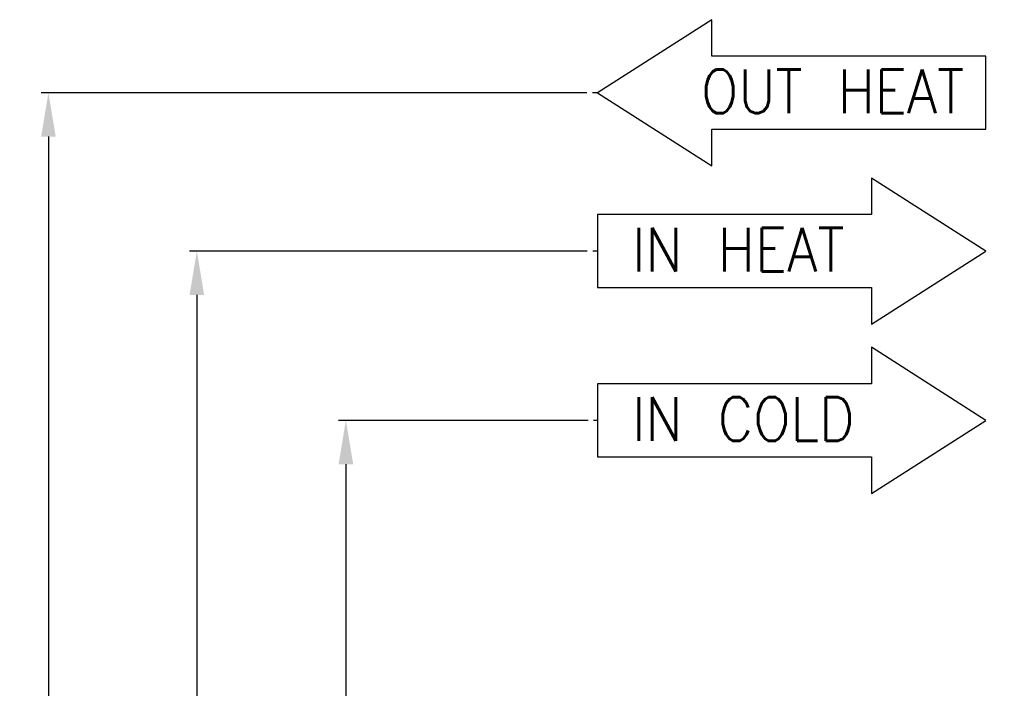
# Model space of a CAD drawing. Header units: inches. Extents: x -626 to 4489, y 2807 to 4201.
# Tile 34 of 52: x 2304 to 2574, y 3801 to 3984. Entities that reach past the tile are written whole.
import ezdxf

# ---------------------------------------------------------------- set-up
doc = ezdxf.new("R2010")
doc.units = ezdxf.units.IN
doc.layers.add('1', color=7, linetype='Continuous')
doc.styles.add('CONVERTER_11', font='txt.shx', dxfattribs={"width": 0.9})
doc.dimstyles.new('ME10_DIM_33', dxfattribs={"dimtxt": 12, "dimasz": 12, "dimexe": 2, "dimexo": 1.5, "dimgap": 2, "dimtad": 1, "dimdsep": 46, "dimtxsty": 'CONVERTER_11', "dimsah": 1, "dimcen": 0.09, "dimclrd": 2, "dimclre": 2, "dimclrt": 2, "dimadec": 0, "dimazin": 0, "dimtfac": 1, "dimtdec": 4, "dimtofl": 0, "dimtmove": 0, "dimatfit": 0, "dimfxl": 1, "dimtolj": 1, "dimtzin": 0, "dimarcsym": 0})
doc.dimstyles.new('ME10_DIM_34', dxfattribs={"dimtxt": 12, "dimasz": 12, "dimexe": 2, "dimexo": 1.5, "dimgap": 2, "dimtad": 1, "dimdsep": 46, "dimtxsty": 'CONVERTER_11', "dimsah": 1, "dimcen": 0.09, "dimclrd": 2, "dimclre": 2, "dimclrt": 2, "dimadec": 0, "dimazin": 0, "dimtfac": 1, "dimtdec": 4, "dimtofl": 0, "dimtmove": 0, "dimatfit": 0, "dimfxl": 1, "dimtolj": 1, "dimtzin": 0, "dimarcsym": 0})
doc.dimstyles.new('ME10_DIM_35', dxfattribs={"dimtxt": 12, "dimasz": 12, "dimexe": 2, "dimexo": 1.5, "dimgap": 2, "dimtad": 1, "dimdsep": 46, "dimtxsty": 'CONVERTER_11', "dimsah": 1, "dimcen": 0.09, "dimclrd": 2, "dimclre": 2, "dimclrt": 2, "dimadec": 0, "dimazin": 0, "dimtfac": 1, "dimtdec": 4, "dimtofl": 0, "dimtmove": 0, "dimatfit": 0, "dimfxl": 1, "dimtolj": 1, "dimtzin": 0, "dimarcsym": 0})

# ---------------------------------------------------------------- blocks, each defined once
blk = doc.blocks.new('*D100')
at = {"layer": '1', "color": 3, "lineweight": -2, "transparency": 16777216}
for p, q in [((2459.59, 3964.24), (2310.06, 3964.24)), ((2312.06, 3952.24), (2312.06, 3700)), ((2312.06, 3414.97), (2312.06, 3667.2)), ((2725.05, 3402.97), (2310.06, 3402.97))]:
    blk.add_line(p, q, dxfattribs=at)
at = {"layer": '1', "color": 3, "transparency": 16777216}
for points in [[(2310.06, 3952.24), (2314.06, 3952.24), (2312.06, 3964.24)], [(2310.06, 3414.97), (2314.06, 3414.97), (2312.06, 3402.97)]]:
    blk.add_solid(points, dxfattribs=at)
at = {"layer": 'Defpoints', "color": 0, "transparency": 16777216}
for p in [(2312.06, 3964.24), (2461.09, 3964.24), (2726.55, 3402.97)]:
    blk.add_point(p, dxfattribs=at)
at = {"layer": '1', "color": 3, "transparency": 16777216, "insert": (2312.06, 3683.6), "char_height": 12, "attachment_point": 5, "rotation": 90, "style": 'CONVERTER_11'}
blk.add_mtext('\\A1;558', dxfattribs=at)
blk = doc.blocks.new('*D101')
at = {"layer": '1', "color": 3, "lineweight": -2, "transparency": 16777216}
for p, q in [((2459.7, 3920.89), (2350.73, 3920.89)), ((2352.73, 3908.89), (2352.73, 3676.53)), ((2352.73, 3414.97), (2352.73, 3647.33)), ((2725.05, 3402.97), (2350.73, 3402.97))]:
    blk.add_line(p, q, dxfattribs=at)
at = {"layer": '1', "color": 3, "transparency": 16777216}
for points in [[(2350.73, 3908.89), (2354.73, 3908.89), (2352.73, 3920.89)], [(2350.73, 3414.97), (2354.73, 3414.97), (2352.73, 3402.97)]]:
    blk.add_solid(points, dxfattribs=at)
at = {"layer": 'Defpoints', "color": 0, "transparency": 16777216}
for p in [(2352.73, 3920.89), (2461.2, 3920.89), (2726.55, 3402.97)]:
    blk.add_point(p, dxfattribs=at)
at = {"layer": '1', "color": 3, "transparency": 16777216, "insert": (2352.73, 3661.93), "char_height": 12, "attachment_point": 5, "rotation": 90, "style": 'CONVERTER_11'}
blk.add_mtext('\\A1;515', dxfattribs=at)
blk = doc.blocks.new('*D102')
at = {"layer": '1', "color": 3, "lineweight": -2, "transparency": 16777216}
for p, q in [((2459.95, 3874.54), (2391.56, 3874.54)), ((2393.56, 3862.54), (2393.56, 3655.15)), ((2393.56, 3414.97), (2393.56, 3622.35)), ((2722.05, 3402.97), (2391.56, 3402.97))]:
    blk.add_line(p, q, dxfattribs=at)
at = {"layer": '1', "color": 3, "transparency": 16777216}
for points in [[(2391.56, 3862.54), (2395.56, 3862.54), (2393.56, 3874.54)], [(2391.56, 3414.97), (2395.56, 3414.97), (2393.56, 3402.97)]]:
    blk.add_solid(points, dxfattribs=at)
at = {"layer": 'Defpoints', "color": 0, "transparency": 16777216}
for p in [(2393.56, 3874.54), (2461.45, 3874.54), (2723.55, 3402.97)]:
    blk.add_point(p, dxfattribs=at)
at = {"layer": '1', "color": 3, "transparency": 16777216, "insert": (2393.56, 3638.75), "char_height": 12, "attachment_point": 5, "rotation": 90, "style": 'CONVERTER_11'}
blk.add_mtext('\\A1;468', dxfattribs=at)

msp = doc.modelspace()

# ---------------------------------------------------------------- linework, layer by layer
at = {"layer": '1', "color": 1, "linetype": 'Continuous'}
for p, q in [((2493.818, 3984.241), (2462.497, 3964.241)), ((2493.818, 3974.241), (2493.818, 3984.241)), ((2568.88, 3974.241), (2493.818, 3974.241)), ((2568.88, 3954.241), (2568.88, 3974.241)), ((2462.497, 3964.241), (2493.818, 3944.241)), ((2493.818, 3954.241), (2568.88, 3954.241)), ((2493.818, 3944.241), (2493.818, 3954.241)), ((2537.559, 3940.891), (2537.559, 3930.891)), ((2568.88, 3920.891), (2537.559, 3940.891)), ((2462.497, 3930.891), (2462.497, 3920.891)), ((2537.559, 3930.891), (2462.497, 3930.891)), ((2462.497, 3920.891), (2462.497, 3910.891)), ((2537.559, 3900.891), (2568.88, 3920.891)), ((2462.497, 3910.891), (2537.559, 3910.891)), ((2537.559, 3910.891), (2537.559, 3900.891)), ((2568.88, 3874.543), (2537.559, 3894.543)), ((2537.559, 3894.543), (2537.559, 3884.543)), ((2537.559, 3884.543), (2462.497, 3884.543)), ((2462.497, 3884.543), (2462.497, 3874.543)), ((2462.497, 3874.543), (2462.497, 3864.543)), ((2537.559, 3854.543), (2568.88, 3874.543)), ((2462.497, 3864.543), (2537.559, 3864.543)), ((2537.559, 3864.543), (2537.559, 3854.543))]:
    msp.add_line(p, q, dxfattribs=at)
at = {"layer": '1', "color": 2, "linetype": 'Continuous'}
for p, q in [((2462.497, 3964.241), (2461.09, 3964.241)), ((2462.497, 3920.891), (2461.2, 3920.891)), ((2462.497, 3874.543), (2461.453, 3874.543))]:
    msp.add_line(p, q, dxfattribs=at)

# ---------------------------------------------------------------- texts
at = {"layer": '1', "color": 3, "style": 'CONVERTER_11', "width": 0.9}
for s, p in [('IN HEAT', (2471.945, 3915.284)), ('IN COLD', (2471.945, 3868.936))]:
    msp.add_text(s, height=12, dxfattribs=at).set_placement(p)
at = {"layer": '1', "color": 1, "insert": (2563.015, 3958.634), "char_height": 12, "attachment_point": 9, "line_spacing_factor": 1.20048, "style": 'CONVERTER_11'}
msp.add_mtext('OUT HEAT', dxfattribs=at)

# ---------------------------------------------------------------- dimensions: what is measured, and where the dimension line sits
at = {"layer": '1', "color": 3}
for base, p1, p2, text, dimstyle, picture, middle in [((2312.06, 3964.241), (2726.552, 3402.967), (2461.09, 3964.241), '558', 'ME10_DIM_33', '*D100', (2312.06, 3683.604)), ((2352.728, 3920.891), (2726.552, 3402.967), (2461.2, 3920.891), '515', 'ME10_DIM_34', '*D101', (2352.728, 3661.929)), ((2393.564, 3874.543), (2723.552, 3402.967), (2461.453, 3874.543), '468', 'ME10_DIM_35', '*D102', (2393.564, 3638.755))]:
    dim = msp.add_linear_dim(base=base, p1=p1, p2=p2, angle=90, text=text, dimstyle=dimstyle, override={"dimclrd": 3, "dimclre": 3, "dimclrt": 3}, dxfattribs=at)
    dim.commit()
    dim.dimension.update_dxf_attribs({"geometry": picture, "text_midpoint": middle, "text_rotation": 90})

doc.saveas('drawing.dxf')
